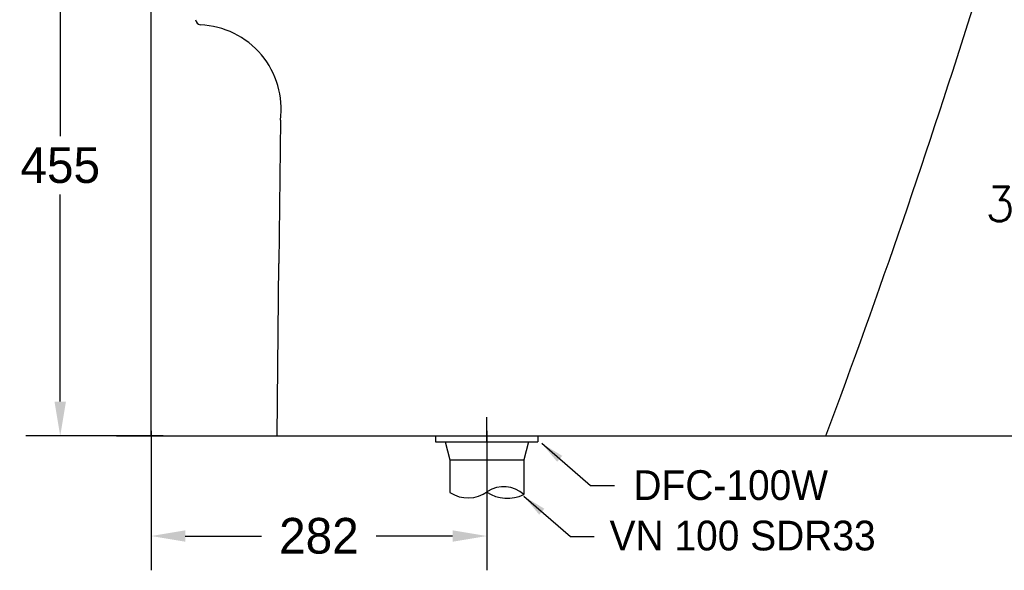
# Model space of a CAD drawing. Extents: x 63227 to 65653, y 58124 to 61555.
# Tile 2 of 9: x 63710 to 64537, y 58969 to 59432. Entities that reach past the tile are written whole.
import ezdxf

# ---------------------------------------------------------------- set-up
doc = ezdxf.new("R2010")
doc.units = 0
doc.header["$MEASUREMENT"] = 0
doc.layers.get('Defpoints').update_dxf_attribs({"linetype": 'CONTINUOUS'})
for name, color, linetype in [('001', 7, 'CONTINUOUS'), ('002', 7, 'CONTINUOUS'), ('Dim', 4, 'CONTINUOUS'), ('MAIN', 7, 'CONTINUOUS')]:
    doc.layers.add(name, color=color, linetype=linetype)
doc.layers.add('AM_6', color=2, linetype='CONTINUOUS', lineweight=30)
doc.styles.add('h', font='txt', dxfattribs={"height": 30})
doc.styles.get("Standard").update_dxf_attribs({"font": 'txt.shx', "bigfont": 'ghs.shx'})
doc.dimstyles.new('SERIM', dxfattribs={"dimscale": 10, "dimtxt": 3, "dimasz": 2, "dimexe": 1, "dimexo": 1.5, "dimgap": 1, "dimtad": 1, "dimtoh": 1, "dimdec": 0, "dimdsep": 46, "dimtxsty": 'h', "dimcen": -0.3, "dimclrt": 2, "dimadec": 0, "dimazin": 0, "dimtfac": 1, "dimtdec": 0, "dimtmove": 1, "dimatfit": 3, "dimfxl": 0, "dimtolj": 1, "dimtzin": 0, "dimarcsym": 0})
doc.dimstyles.get("Standard").update_dxf_attribs({"dimtxt": 0.18, "dimasz": 0.18, "dimexe": 0.18, "dimexo": 0.0625, "dimgap": 0.09, "dimtad": 0, "dimtih": 1, "dimtoh": 1, "dimdec": 4, "dimzin": 0, "dimdsep": 46, "dimtxsty": 'Standard', "dimcen": 0.09, "dimadec": 0, "dimazin": 0, "dimtfac": 1, "dimtdec": 4, "dimtofl": 0, "dimtmove": 0, "dimatfit": 0, "dimfxl": 0, "dimtolj": 1, "dimtzin": 0, "dimarcsym": 0})
doc.dimstyles.new('Standard$0', dxfattribs={"dimtxt": 0.18, "dimasz": 0.18, "dimexe": 0.18, "dimexo": 0.0625, "dimgap": 0.09, "dimtad": 0, "dimtih": 1, "dimtoh": 1, "dimdec": 4, "dimzin": 0, "dimdsep": 46, "dimtxsty": 'Standard', "dimcen": 0.09, "dimadec": 0, "dimazin": 0, "dimtfac": 1, "dimtdec": 4, "dimtofl": 0, "dimtmove": 0, "dimatfit": 3, "dimfxl": 0, "dimtolj": 1, "dimtzin": 0, "dimarcsym": 0})

# ---------------------------------------------------------------- blocks, each defined once
blk = doc.blocks.new('*D14')
at = {"layer": 'Defpoints', "color": 0}
for p in [(63820.33, 59096.48), (64102.49, 59096.48), (63820.33, 58997.97)]:
    blk.add_point(p, dxfattribs=at)
at = {"layer": 'Dim', "color": 0, "lineweight": -2}
for p, q in [((63820.33, 59086.48), (63820.33, 58969.17)), ((64102.49, 59086.48), (64102.49, 58969.17)), ((63849.13, 58997.97), (63913.24, 58997.97)), ((64073.69, 58997.97), (64009.58, 58997.97))]:
    blk.add_line(p, q, dxfattribs=at)
at = {"layer": 'Dim', "color": 0}
for points in [[(63849.13, 59002.77), (63849.13, 58993.17), (63820.33, 58997.97)], [(64073.69, 59002.77), (64073.69, 58993.17), (64102.49, 58997.97)]]:
    blk.add_solid(points, dxfattribs=at)
at = {"layer": 'Dim', "color": 0, "insert": (63961.41, 58997.97), "char_height": 30, "attachment_point": 5, "style": 'h'}
blk.add_mtext('\\A1;282', dxfattribs=at)
blk = doc.blocks.new('*D20')
at = {"layer": 'Defpoints', "color": 0}
for p in [(63840.47, 59536.85), (63744.03, 59082.1), (63840.47, 59082.1)]:
    blk.add_point(p, dxfattribs=at)
at = {"layer": 'Dim', "color": 0, "lineweight": -2}
for p, q in [((63830.47, 59536.85), (63715.23, 59536.85)), ((63744.03, 59508.05), (63744.03, 59334.08)), ((63744.03, 59110.9), (63744.03, 59284.88)), ((63830.47, 59082.1), (63715.23, 59082.1))]:
    blk.add_line(p, q, dxfattribs=at)
at = {"layer": 'Dim', "color": 0}
for points in [[(63739.23, 59508.05), (63748.83, 59508.05), (63744.03, 59536.85)], [(63739.23, 59110.9), (63748.83, 59110.9), (63744.03, 59082.1)]]:
    blk.add_solid(points, dxfattribs=at)
at = {"layer": 'Dim', "color": 0, "insert": (63744.03, 59309.48), "char_height": 30, "attachment_point": 5, "style": 'h'}
blk.add_mtext('\\A1;455', dxfattribs=at)
blk = doc.blocks.new('*D22')
at = {"layer": 'Defpoints', "color": 0}
for p in [(64493.1, 59471.85), (64493.1, 59082.1), (64558.43, 59082.1)]:
    blk.add_point(p, dxfattribs=at)
at = {"layer": 'Dim', "color": 0, "lineweight": -2}
for p, q in [((64503.1, 59471.85), (64587.23, 59471.85)), ((64558.43, 59443.05), (64558.43, 59300.98)), ((64558.43, 59110.9), (64558.43, 59252.98)), ((64503.1, 59082.1), (64587.23, 59082.1))]:
    blk.add_line(p, q, dxfattribs=at)
at = {"layer": 'Dim', "color": 0}
for points in [[(64553.63, 59443.05), (64563.23, 59443.05), (64558.43, 59471.85)], [(64553.63, 59110.9), (64563.23, 59110.9), (64558.43, 59082.1)]]:
    blk.add_solid(points, dxfattribs=at)
at = {"layer": 'Dim', "color": 0, "insert": (64558.43, 59276.98), "char_height": 28.8, "attachment_point": 5}
blk.add_mtext('\\A1;390', dxfattribs=at)

msp = doc.modelspace()

# ---------------------------------------------------------------- linework, layer by layer
at = {"layer": '001', "color": 7}
msp.add_arc((57711.91, 61574.82), 7125.74, 339.523743, 342.616314, dxfattribs=at)
at = {"layer": '002', "color": 7}
for p, q in [((63820.33, 59082.1), (63820.33, 60793.5)), ((63791.25, 59082.1), (65247.07, 59082.1))]:
    msp.add_line(p, q, dxfattribs=at)
at = {"layer": 'Dim', "color": 0}
for p, q in [((64102.49, 59077.02), (64102.49, 59097.94)), ((63818.03, 59082.1), (63846.83, 59082.1))]:
    msp.add_line(p, q, dxfattribs=at)
at = {"layer": 'MAIN', "color": 0}
for p in [(63929.04, 59347.46), (63926.24, 59082.1)]:
    msp.add_line(p, (63927.81, 59227.1), dxfattribs=at)
at = {"layer": 'MAIN', "color": 7}
for p, q in [((64059.49, 59082.02), (64059.49, 59077.02)), ((64059.49, 59077.02), (64145.49, 59077.02)), ((64067.49, 59077.02), (64071.49, 59062.02)), ((64137.49, 59077.02), (64133.49, 59062.02)), ((64145.49, 59082.02), (64145.49, 59077.02)), ((64071.49, 59062.02), (64133.49, 59062.02)), ((64071.49, 59062.02), (64071.49, 59034.51)), ((64133.49, 59062.02), (64133.49, 59032.74))]:
    msp.add_line(p, q, dxfattribs=at)
at = {"layer": 'MAIN', "color": 0}
for centre, radius, start, end in [((63862.71, 59432.39), 5, 186.27011, 258.93046), ((63858.88, 59356.77), 70.77, 352.43395, 87.67421)]:
    msp.add_arc(centre, radius, start, end, dxfattribs=at)
at = {"layer": 'MAIN', "color": 7}
for centre, radius, start, end in [((64086.75, 59058.15), 28.14, 237.14755, 305.62875), ((64119.88, 59061.8), 32.09, 237.19027, 295.10181), ((64116.73, 59015.05), 24.37, 46.53795, 123.88218)]:
    msp.add_arc(centre, radius, start, end, dxfattribs=at)

# ---------------------------------------------------------------- texts
at = {"layer": 'AM_6', "color": 0, "char_height": 25, "attachment_point": 4, "style": 'h'}
for s, insert in [('{\\fGulim|b0|i0|c129|p50;DFC-100W }', (64225.68, 59040.59)), ('{\\f@Gulim|b0|i0|c129|p50;VN 100 SDR33}', (64205.64, 58998.19))]:
    msp.add_mtext(s, dxfattribs=dict(at, insert=insert))

# ---------------------------------------------------------------- dimensions: what is measured, and where the dimension line sits
at = {"layer": 'Dim', "color": 0}
for base, p1, p2, dimstyle, override, picture, middle in [((63744.03, 59082.1), (63840.47, 59536.85), (63840.47, 59082.1), 'Standard', {"dimscale": 160, "dimgap": 0.06, "dimdec": 0, "dimtxsty": 'h', "dimtdec": 0, "dimatfit": 3, "dimarcsym": 1}, '*D20', (63744.03, 59309.48)), ((64558.43, 59082.1), (64493.1, 59471.85), (64493.1, 59082.1), 'Standard$0', {"dimscale": 160, "dimgap": 0.06, "dimdec": 0, "dimtdec": 0, "dimarcsym": 1}, '*D22', (64558.43, 59276.98))]:
    dim = msp.add_linear_dim(base=base, p1=p1, p2=p2, angle=90, dimstyle=dimstyle, override=override, dxfattribs=at)
    dim.commit()
    dim.dimension.update_dxf_attribs({"geometry": picture, "text_midpoint": middle})
dim = msp.add_linear_dim(base=(63820.33, 58997.97), p1=(64102.49, 59096.48), p2=(63820.33, 59096.48), dimstyle='Standard', override={"dimscale": 160, "dimgap": 0.06, "dimdec": 0, "dimtxsty": 'h', "dimatfit": 3, "dimarcsym": 1}, dxfattribs=at)
dim.commit()
dim.dimension.update_dxf_attribs({"geometry": '*D14', "text_midpoint": (63961.41, 58997.97)})

# ---------------------------------------------------------------- leaders
for points in [[(64148.59, 59075.89), (64189.71, 59040.49), (64209.71, 59040.49)], [(64133.59, 59031.47), (64172.75, 58997.62), (64192.75, 58997.62)]]:
    msp.add_leader(points, dimstyle='SERIM', override={"dimse1": 1}, dxfattribs=at)

doc.saveas('drawing.dxf')
